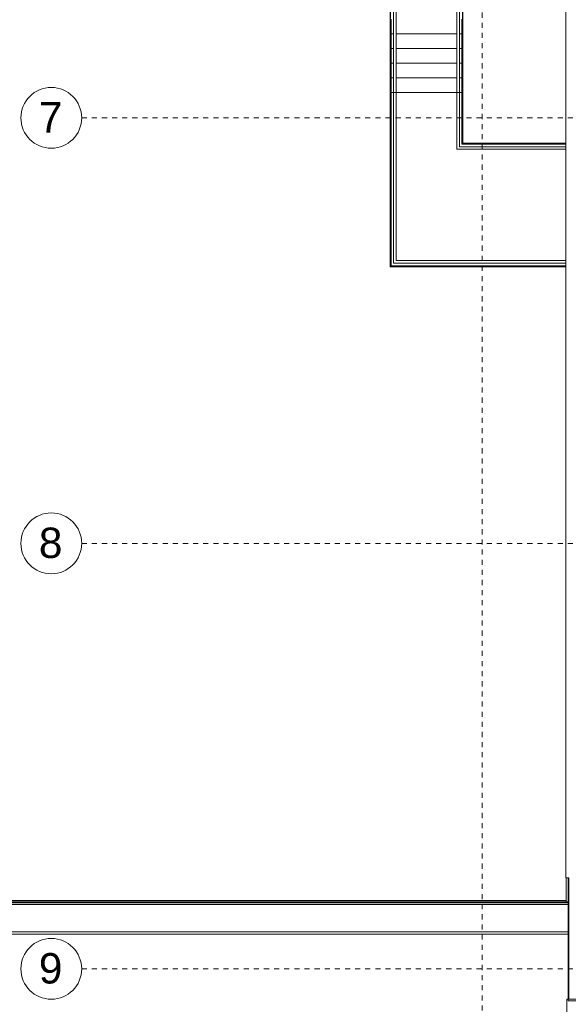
# Model space of a CAD drawing. Header units: metres. Extents: x -52 to 123, y -78 to 33.
# Tile 15 of 114: x 9 to 19, y -33 to -14. Entities that reach past the tile are written whole.
import ezdxf

# ---------------------------------------------------------------- set-up
doc = ezdxf.new("R2010")
doc.units = ezdxf.units.M
doc.linetypes.add('Rasterlinie', pattern=[0.019, 0.01, -0.003, 0.003, -0.003])
doc.linetypes.add('Verdeckt', pattern=[0.003, 0.002, -0.001])
for name, color, linetype, lineweight in [('A_Dächer_', 7, 'Continuous', 9), ('A_Fassadenelemente', 7, 'Continuous', 9), ('A_Fenster', 7, 'Continuous', 9), ('A_Geländer', 7, 'Continuous', 9), ('A_Raster', 7, 'Continuous', 9), ('A_Treppen', 7, 'Continuous', 9), ('A_Wände', 7, 'Continuous', 9)]:
    doc.layers.add(name, color=color, linetype=linetype, lineweight=lineweight)
doc.styles.add('Arial', font='arial.ttf', dxfattribs={"height": 0.6})

# ---------------------------------------------------------------- blocks, each defined once
blk = doc.blocks.new('Typ des oberen Holms - Oberer Geländerholm_Innen_-4973433-BS_Übersicht_O1_BRANDSCHUTZ')
at = {"layer": 'A_Geländer'}
for p, q in [((16.006, -10.716), (16.056, -10.716)), ((16.006, -12.456), (16.006, -10.716)), ((16.056, -10.716), (16.056, -12.456)), ((16.006, -12.456), (16.056, -12.456)), ((16.006, -12.49), (16.006, -12.456)), ((16.006, -13.366), (16.006, -12.49)), ((16.056, -12.456), (16.056, -12.49)), ((16.056, -12.49), (16.056, -13.366)), ((16.006, -13.366), (16.056, -13.366)), ((16.006, -13.69), (16.006, -13.366)), ((16.056, -13.366), (16.056, -13.69)), ((16.006, -15.396), (16.006, -13.69)), ((16.056, -13.69), (16.056, -15.396)), ((16.006, -15.396), (16.056, -15.396)), ((16.006, -15.465), (16.006, -15.396)), ((16.006, -18.766), (16.006, -15.465)), ((16.056, -15.396), (16.056, -15.465)), ((16.056, -15.465), (16.056, -18.716)), ((19.409, -18.766), (16.006, -18.766)), ((16.056, -18.716), (19.409, -18.716))]:
    blk.add_line(p, q, dxfattribs=at)
blk = doc.blocks.new('Typ des oberen Holms - Oberer Geländerholm_Innen_-V172-BS_Übersicht_O1_BRANDSCHUTZ')
at = {"layer": 'A_Geländer'}
for p, q in [((16.056, -10.716), (16.006, -10.716)), ((16.006, -10.716), (16.006, -12.456)), ((16.056, -10.716), (16.056, -12.456)), ((16.006, -12.456), (16.006, -13.366)), ((16.056, -12.456), (16.056, -13.366)), ((16.006, -13.366), (16.006, -15.396)), ((16.056, -13.366), (16.056, -15.396)), ((16.006, -15.396), (16.006, -18.766)), ((16.056, -15.396), (16.056, -18.716)), ((16.006, -18.766), (19.409, -18.766)), ((16.056, -18.716), (19.409, -18.716))]:
    blk.add_line(p, q, dxfattribs=at)
blk = doc.blocks.new('Typ des oberen Holms - Oberer Geländerholm_Innen_-4973450-BS_Übersicht_O1_BRANDSCHUTZ')
at = {"layer": 'A_Geländer'}
for p, q in [((17.256, -10.716), (17.306, -10.716)), ((17.256, -12.456), (17.256, -10.716)), ((17.306, -10.716), (17.306, -12.456)), ((17.256, -12.456), (17.306, -12.456)), ((17.256, -12.49), (17.256, -12.456)), ((17.256, -13.366), (17.256, -12.49)), ((17.306, -12.456), (17.306, -12.49)), ((17.306, -12.49), (17.306, -13.366)), ((17.256, -13.366), (17.306, -13.366)), ((17.256, -13.69), (17.256, -13.366)), ((17.306, -13.366), (17.306, -13.69)), ((17.256, -15.396), (17.256, -13.69)), ((17.306, -13.69), (17.306, -15.396)), ((17.256, -15.396), (17.306, -15.396)), ((17.256, -15.465), (17.256, -15.396)), ((17.256, -16.516), (17.256, -15.465)), ((17.306, -15.396), (17.306, -15.465)), ((17.306, -15.465), (17.306, -16.466)), ((19.409, -16.516), (17.256, -16.516)), ((17.306, -16.466), (19.409, -16.466))]:
    blk.add_line(p, q, dxfattribs=at)
blk = doc.blocks.new('Typ des oberen Holms - Oberer Geländerholm_Innen_-V173-BS_Übersicht_O1_BRANDSCHUTZ')
at = {"layer": 'A_Geländer'}
for p, q in [((17.306, -10.716), (17.256, -10.716)), ((17.256, -10.716), (17.256, -12.456)), ((17.306, -10.716), (17.306, -12.456)), ((17.256, -12.456), (17.256, -13.366)), ((17.306, -12.456), (17.306, -13.366)), ((17.256, -13.366), (17.256, -15.396)), ((17.306, -13.366), (17.306, -15.396)), ((17.256, -15.396), (17.256, -16.516)), ((17.306, -15.396), (17.306, -16.466)), ((17.256, -16.516), (19.409, -16.516)), ((17.306, -16.466), (19.409, -16.466))]:
    blk.add_line(p, q, dxfattribs=at)
blk = doc.blocks.new('Systemelement - GSH_Fassadenelement_169-169-169-6606995-BS_Übersicht_O1_BRANDSCHUTZ')
at = {"layer": 'A_Fassadenelemente'}
for p, q in [((-0.6, 0.06), (0.6, 0.06)), ((-0.6, 0.052), (-0.6, 0.06)), ((0.6, 0.052), (-0.6, 0.052)), ((0.6, 0.052), (0.6, 0.06))]:
    blk.add_line(p, q, dxfattribs=at)
blk = doc.blocks.new('Attika_Scwhimmhalle - Attika_Scwhimmhalle-5431613-BS_Übersicht_O1_BRANDSCHUTZ')
at = {"layer": 'A_Dächer_'}
for p, q in [((-0.848, -31.426), (19.456, -31.426)), ((-0.813, -31.391), (19.456, -31.391)), ((-0.793, -31.371), (19.456, -31.371)), ((-1.456, -32.009), (19.456, -32.009)), ((-1.385, -31.963), (19.456, -31.963))]:
    blk.add_line(p, q, dxfattribs=at)
blk = doc.blocks.new('Fensterbank1 - Fensterbank-6073046-BS_Übersicht_O1_BRANDSCHUTZ')
at = {"layer": 'A_Fenster'}
for p, q in [((19.408, -8.207), (19.408, -30.897)), ((19.412, -30.897), (19.408, -30.897)), ((19.412, -30.897), (19.412, -31.371)), ((19.456, -30.897), (19.412, -30.897)), ((19.414, -31.349), (6.506, -31.349)), ((19.428, -33.297), (19.428, -40.447)), ((19.428, -33.297), (19.432, -33.297)), ((19.432, -33.297), (19.456, -33.297))]:
    blk.add_line(p, q, dxfattribs=at)
blk = doc.blocks.new('Metal_Verkleidung - Metal_Verkleidung-6154593-BS_Übersicht_O1_BRANDSCHUTZ')
at = {"layer": 'A_Wände', "lineweight": 18}
for p, q in [((19.456, -33.297), (20.056, -33.297)), ((19.456, -33.327), (19.456, -33.297)), ((20.056, -33.327), (19.456, -33.327))]:
    blk.add_line(p, q, dxfattribs=at)
blk = doc.blocks.new('Raster - 3_0mm_mit Kreis-376402-BS_Übersicht_O1_BRANDSCHUTZ')
at = {"layer": 'A_Raster'}
blk.add_circle((0, 0), 0.003, dxfattribs=at)

msp = doc.modelspace()

# ---------------------------------------------------------------- linework, layer by layer
at = {"layer": 'A_Raster', "linetype": 'Rasterlinie'}
for p, q in [((17.756, -64.12), (17.756, 31.557)), ((9.846, -15.897), (94.587, -15.897)), ((9.846, -24.297), (94.587, -24.297)), ((9.846, -32.697), (94.587, -32.697))]:
    msp.add_line(p, q, dxfattribs=at)
at = {"layer": 'A_Treppen'}
for p, q in [((15.956, -13.946), (15.956, -14.236)), ((17.356, -13.946), (17.356, -14.236)), ((15.956, -14.236), (15.956, -14.526)), ((16.006, -14.236), (15.956, -14.236)), ((17.256, -14.236), (16.056, -14.236)), ((17.356, -14.236), (17.306, -14.236)), ((17.356, -14.236), (17.356, -14.526)), ((15.956, -14.526), (15.956, -14.816)), ((16.006, -14.526), (15.956, -14.526)), ((17.256, -14.526), (16.056, -14.526)), ((17.356, -14.526), (17.306, -14.526)), ((17.356, -14.526), (17.356, -14.816)), ((15.956, -14.816), (15.956, -15.106)), ((16.006, -14.816), (15.956, -14.816)), ((17.256, -14.816), (16.056, -14.816)), ((17.356, -14.816), (17.306, -14.816)), ((17.356, -14.816), (17.356, -15.106)), ((15.956, -15.106), (15.956, -15.396)), ((16.006, -15.106), (15.956, -15.106)), ((17.256, -15.106), (16.056, -15.106)), ((17.356, -15.106), (17.306, -15.106)), ((17.356, -15.106), (17.356, -15.396)), ((15.956, -15.396), (15.956, -15.469)), ((16.006, -15.396), (15.956, -15.396)), ((15.956, -15.469), (15.956, -18.816)), ((17.256, -15.396), (16.056, -15.396)), ((17.356, -15.396), (17.306, -15.396)), ((17.356, -15.396), (17.356, -15.469)), ((17.356, -16.416), (17.356, -15.469)), ((19.409, -16.416), (17.356, -16.416)), ((15.956, -18.816), (19.409, -18.816))]:
    msp.add_line(p, q, dxfattribs=at)
at = {"layer": 'A_Treppen', "linetype": 'Verdeckt'}
for p, q in [((16.006, -14.236), (15.956, -14.236)), ((17.256, -14.236), (16.056, -14.236)), ((17.356, -14.236), (17.306, -14.236)), ((16.006, -14.526), (15.956, -14.526)), ((17.256, -14.526), (16.056, -14.526)), ((17.356, -14.526), (17.306, -14.526)), ((16.006, -14.816), (15.956, -14.816)), ((17.256, -14.816), (16.056, -14.816)), ((17.356, -14.816), (17.306, -14.816)), ((16.006, -15.106), (15.956, -15.106)), ((17.256, -15.106), (16.056, -15.106)), ((17.356, -15.106), (17.306, -15.106)), ((16.006, -15.396), (15.956, -15.396)), ((17.256, -15.396), (16.056, -15.396)), ((17.356, -15.396), (17.306, -15.396))]:
    msp.add_line(p, q, dxfattribs=at)
at = {"layer": 'A_Wände'}
for p, q in [((15.936, -18.836), (15.936, -10.716)), ((15.946, -10.716), (15.946, -18.826)), ((17.366, -16.406), (17.366, -10.716)), ((17.376, -10.716), (17.376, -16.396)), ((15.946, -15.316), (15.936, -15.316)), ((17.376, -15.316), (17.366, -15.316)), ((19.409, -16.406), (17.366, -16.406)), ((17.376, -16.396), (19.409, -16.396)), ((19.409, -18.836), (15.936, -18.836)), ((15.946, -18.826), (19.409, -18.826))]:
    msp.add_line(p, q, dxfattribs=at)

# ---------------------------------------------------------------- block references
at = {"layer": 'A_Dächer_'}
msp.add_blockref('Attika_Scwhimmhalle - Attika_Scwhimmhalle-5431613-BS_Übersicht_O1_BRANDSCHUTZ', (0, 0), dxfattribs=at)
at = {"layer": 'A_Fassadenelemente', "rotation": 90}
for p in [(19.516, -31.497), (19.516, -32.697)]:
    msp.add_blockref('Systemelement - GSH_Fassadenelement_169-169-169-6606995-BS_Übersicht_O1_BRANDSCHUTZ', p, dxfattribs=at)
at = {"layer": 'A_Fenster'}
msp.add_blockref('Fensterbank1 - Fensterbank-6073046-BS_Übersicht_O1_BRANDSCHUTZ', (0, 0), dxfattribs=at)
at = {"layer": 'A_Geländer'}
for name in ['Typ des oberen Holms - Oberer Geländerholm_Innen_-4973433-BS_Übersicht_O1_BRANDSCHUTZ', 'Typ des oberen Holms - Oberer Geländerholm_Innen_-V172-BS_Übersicht_O1_BRANDSCHUTZ', 'Typ des oberen Holms - Oberer Geländerholm_Innen_-4973450-BS_Übersicht_O1_BRANDSCHUTZ', 'Typ des oberen Holms - Oberer Geländerholm_Innen_-V173-BS_Übersicht_O1_BRANDSCHUTZ']:
    msp.add_blockref(name, (0, 0), dxfattribs=at)
at = {"layer": 'A_Raster', "xscale": 199.9999999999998, "yscale": 199.9999999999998, "zscale": 199.9999999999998, "rotation": 269.9999999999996}
for p in [(9.246, -15.897), (9.246, -24.297), (9.246, -32.697)]:
    msp.add_blockref('Raster - 3_0mm_mit Kreis-376402-BS_Übersicht_O1_BRANDSCHUTZ', p, dxfattribs=at)
at = {"layer": 'A_Wände', "lineweight": 18}
msp.add_blockref('Metal_Verkleidung - Metal_Verkleidung-6154593-BS_Übersicht_O1_BRANDSCHUTZ', (0, 0), dxfattribs=at)

# ---------------------------------------------------------------- texts
at = {"layer": 'A_Raster', "char_height": 0.6, "width": 0.57721, "attachment_point": 1, "style": 'Arial'}
for s, insert in [('7', (9, -15.586)), ('8', (9, -23.986)), ('9', (9, -32.386))]:
    msp.add_mtext(s, dxfattribs=dict(at, insert=insert))

doc.saveas('drawing.dxf')
